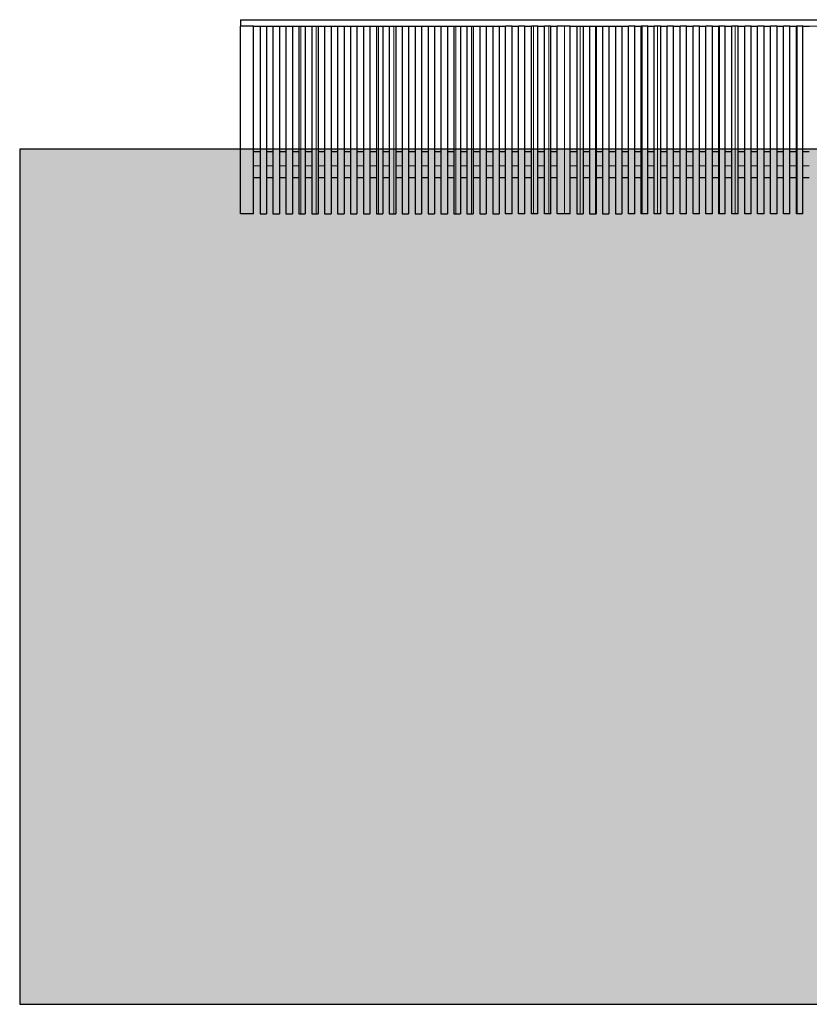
# Model space of a CAD drawing. Header units: millimetres. Extents: x 137515 to 177469, y 32746 to 50300.
# Tile 1 of 6: x 137515 to 143624, y 34688 to 42300. Entities that reach past the tile are written whole.
import ezdxf

# ---------------------------------------------------------------- set-up
doc = ezdxf.new("R2010")
doc.units = ezdxf.units.MM
doc.header["$LTSCALE"] = 0.5
doc.header["$MEASUREMENT"] = 0
doc.linetypes.add('PLINE', pattern=[0])
for name, color, linetype in [('231- Bærende yttervegger(Nye konstruksjoner)', 7, 'Continuous'), ('25-- Dekker(Nye konstruksjoner)', 7, 'Continuous'), ('878- Annen overflate_visuell informasjon (Skravur)(Nye konstruksjoner)', 7, 'Continuous')]:
    doc.layers.add(name, color=color, linetype=linetype)
doc.layers.add('235- Utvendig kledning og overflate(Nye konstruksjoner)', color=7, linetype='Continuous', lineweight=0)

# ---------------------------------------------------------------- blocks, each defined once
blk = doc.blocks.new('*X3', base_point=(-14542393.9, 0))
at = {"layer": '235- Utvendig kledning og overflate(Nye konstruksjoner)', "linetype": 'PLINE'}
for p, q in [((139324.4, 41170.7), (139374.4, 41170.7)), ((139374.4, 41170.7), (139324.4, 41170.7))]:
    blk.add_line(p, q, dxfattribs=at)
blk = doc.blocks.new('*X4', base_point=(-14542393.9, 0))
at = {"layer": '235- Utvendig kledning og overflate(Nye konstruksjoner)', "linetype": 'PLINE'}
for p, q in [((139424.4, 41170.7), (139474.4, 41170.7)), ((139474.4, 41170.7), (139424.4, 41170.7))]:
    blk.add_line(p, q, dxfattribs=at)
blk = doc.blocks.new('*X5', base_point=(-14542393.9, 0))
at = {"layer": '235- Utvendig kledning og overflate(Nye konstruksjoner)', "linetype": 'PLINE'}
for p, q in [((139524.4, 41170.7), (139574.4, 41170.7)), ((139574.4, 41170.7), (139524.4, 41170.7))]:
    blk.add_line(p, q, dxfattribs=at)
blk = doc.blocks.new('*X6', base_point=(-14542393.9, 0))
at = {"layer": '235- Utvendig kledning og overflate(Nye konstruksjoner)', "linetype": 'PLINE'}
for p, q in [((139624.4, 41170.7), (139674.4, 41170.7)), ((139674.4, 41170.7), (139624.4, 41170.7))]:
    blk.add_line(p, q, dxfattribs=at)
blk = doc.blocks.new('*X7', base_point=(-14542393.9, 0))
at = {"layer": '235- Utvendig kledning og overflate(Nye konstruksjoner)', "linetype": 'PLINE'}
for p, q in [((139724.4, 41170.7), (139774.4, 41170.7)), ((139774.4, 41170.7), (139724.4, 41170.7))]:
    blk.add_line(p, q, dxfattribs=at)
blk = doc.blocks.new('*X8', base_point=(-14542393.9, 0))
at = {"layer": '235- Utvendig kledning og overflate(Nye konstruksjoner)', "linetype": 'PLINE'}
for p, q in [((139824.4, 41170.7), (139874.4, 41170.7)), ((139874.4, 41170.7), (139824.4, 41170.7))]:
    blk.add_line(p, q, dxfattribs=at)
blk = doc.blocks.new('*X9', base_point=(-14542393.9, 0))
at = {"layer": '235- Utvendig kledning og overflate(Nye konstruksjoner)', "linetype": 'PLINE'}
for p, q in [((139924.4, 41170.7), (139974.4, 41170.7)), ((139974.4, 41170.7), (139924.4, 41170.7))]:
    blk.add_line(p, q, dxfattribs=at)
blk = doc.blocks.new('*X10', base_point=(-14542393.9, 0))
at = {"layer": '235- Utvendig kledning og overflate(Nye konstruksjoner)', "linetype": 'PLINE'}
for p, q in [((140024.4, 41170.7), (140074.4, 41170.7)), ((140074.4, 41170.7), (140024.4, 41170.7))]:
    blk.add_line(p, q, dxfattribs=at)
blk = doc.blocks.new('*X11', base_point=(-14542393.9, 0))
at = {"layer": '235- Utvendig kledning og overflate(Nye konstruksjoner)', "linetype": 'PLINE'}
for p, q in [((140124.4, 41170.7), (140174.4, 41170.7)), ((140174.4, 41170.7), (140124.4, 41170.7))]:
    blk.add_line(p, q, dxfattribs=at)
blk = doc.blocks.new('*X12', base_point=(-14542393.9, 0))
at = {"layer": '235- Utvendig kledning og overflate(Nye konstruksjoner)', "linetype": 'PLINE'}
for p, q in [((140224.4, 41170.7), (140274.4, 41170.7)), ((140274.4, 41170.7), (140224.4, 41170.7))]:
    blk.add_line(p, q, dxfattribs=at)
blk = doc.blocks.new('*X13', base_point=(-14542393.9, 0))
at = {"layer": '235- Utvendig kledning og overflate(Nye konstruksjoner)', "linetype": 'PLINE'}
for p, q in [((140324.4, 41170.7), (140374.4, 41170.7)), ((140374.4, 41170.7), (140324.4, 41170.7))]:
    blk.add_line(p, q, dxfattribs=at)
blk = doc.blocks.new('*X14', base_point=(-14542393.9, 0))
at = {"layer": '235- Utvendig kledning og overflate(Nye konstruksjoner)', "linetype": 'PLINE'}
for p, q in [((140424.4, 41170.7), (140474.4, 41170.7)), ((140474.4, 41170.7), (140424.4, 41170.7))]:
    blk.add_line(p, q, dxfattribs=at)
blk = doc.blocks.new('*X15', base_point=(-14542393.9, 0))
at = {"layer": '235- Utvendig kledning og overflate(Nye konstruksjoner)', "linetype": 'PLINE'}
for p, q in [((140524.4, 41170.7), (140574.4, 41170.7)), ((140574.4, 41170.7), (140524.4, 41170.7))]:
    blk.add_line(p, q, dxfattribs=at)
blk = doc.blocks.new('*X16', base_point=(-14542393.9, 0))
at = {"layer": '235- Utvendig kledning og overflate(Nye konstruksjoner)', "linetype": 'PLINE'}
for p, q in [((140624.4, 41170.7), (140674.4, 41170.7)), ((140674.4, 41170.7), (140624.4, 41170.7))]:
    blk.add_line(p, q, dxfattribs=at)
blk = doc.blocks.new('*X17', base_point=(-14542393.9, 0))
at = {"layer": '235- Utvendig kledning og overflate(Nye konstruksjoner)', "linetype": 'PLINE'}
for p, q in [((140724.4, 41170.7), (140774.4, 41170.7)), ((140774.4, 41170.7), (140724.4, 41170.7))]:
    blk.add_line(p, q, dxfattribs=at)
blk = doc.blocks.new('*X18', base_point=(-14542393.9, 0))
at = {"layer": '235- Utvendig kledning og overflate(Nye konstruksjoner)', "linetype": 'PLINE'}
for p, q in [((140824.4, 41170.7), (140874.4, 41170.7)), ((140874.4, 41170.7), (140824.4, 41170.7))]:
    blk.add_line(p, q, dxfattribs=at)
blk = doc.blocks.new('*X19', base_point=(-14542393.9, 0))
at = {"layer": '235- Utvendig kledning og overflate(Nye konstruksjoner)', "linetype": 'PLINE'}
for p, q in [((140924.4, 41170.7), (140974.4, 41170.7)), ((140974.4, 41170.7), (140924.4, 41170.7))]:
    blk.add_line(p, q, dxfattribs=at)
blk = doc.blocks.new('*X20', base_point=(-14542393.9, 0))
at = {"layer": '235- Utvendig kledning og overflate(Nye konstruksjoner)', "linetype": 'PLINE'}
for p, q in [((141024.4, 41170.7), (141074.4, 41170.7)), ((141074.4, 41170.7), (141024.4, 41170.7))]:
    blk.add_line(p, q, dxfattribs=at)
blk = doc.blocks.new('*X21', base_point=(-14542393.9, 0))
at = {"layer": '235- Utvendig kledning og overflate(Nye konstruksjoner)', "linetype": 'PLINE'}
for p, q in [((141124.4, 41170.7), (141174.4, 41170.7)), ((141174.4, 41170.7), (141124.4, 41170.7))]:
    blk.add_line(p, q, dxfattribs=at)
blk = doc.blocks.new('*X22', base_point=(-14542393.9, 0))
at = {"layer": '235- Utvendig kledning og overflate(Nye konstruksjoner)', "linetype": 'PLINE'}
for p, q in [((141224.4, 41170.7), (141274.4, 41170.7)), ((141274.4, 41170.7), (141224.4, 41170.7))]:
    blk.add_line(p, q, dxfattribs=at)
blk = doc.blocks.new('*X23', base_point=(-14542393.9, 0))
at = {"layer": '235- Utvendig kledning og overflate(Nye konstruksjoner)', "linetype": 'PLINE'}
for p, q in [((141324.4, 41170.7), (141374.4, 41170.7)), ((141374.4, 41170.7), (141324.4, 41170.7))]:
    blk.add_line(p, q, dxfattribs=at)
blk = doc.blocks.new('*X24', base_point=(-14542393.9, 0))
at = {"layer": '235- Utvendig kledning og overflate(Nye konstruksjoner)', "linetype": 'PLINE'}
for p, q in [((141424.4, 41170.7), (141474.4, 41170.7)), ((141474.4, 41170.7), (141424.4, 41170.7))]:
    blk.add_line(p, q, dxfattribs=at)
blk = doc.blocks.new('*X25', base_point=(-14542393.9, 0))
at = {"layer": '235- Utvendig kledning og overflate(Nye konstruksjoner)', "linetype": 'PLINE'}
for p, q in [((141524.4, 41170.7), (141574.4, 41170.7)), ((141574.4, 41170.7), (141524.4, 41170.7))]:
    blk.add_line(p, q, dxfattribs=at)
blk = doc.blocks.new('*X26', base_point=(-14542393.9, 0))
at = {"layer": '235- Utvendig kledning og overflate(Nye konstruksjoner)', "linetype": 'PLINE'}
for p, q in [((141624.4, 41170.7), (141674.4, 41170.7)), ((141674.4, 41170.7), (141624.4, 41170.7))]:
    blk.add_line(p, q, dxfattribs=at)
blk = doc.blocks.new('*X27', base_point=(-14542393.9, 0))
at = {"layer": '235- Utvendig kledning og overflate(Nye konstruksjoner)', "linetype": 'PLINE'}
for p, q in [((141774.4, 41170.7), (141824.4, 41170.7)), ((141824.4, 41170.7), (141774.4, 41170.7))]:
    blk.add_line(p, q, dxfattribs=at)
blk = doc.blocks.new('*X28', base_point=(-14542393.9, 0))
at = {"layer": '235- Utvendig kledning og overflate(Nye konstruksjoner)', "linetype": 'PLINE'}
for p, q in [((141874.4, 41170.7), (141924.4, 41170.7)), ((141924.4, 41170.7), (141874.4, 41170.7))]:
    blk.add_line(p, q, dxfattribs=at)
blk = doc.blocks.new('*X29', base_point=(-14542393.9, 0))
at = {"layer": '235- Utvendig kledning og overflate(Nye konstruksjoner)', "linetype": 'PLINE'}
for p, q in [((141974.4, 41170.7), (142024.4, 41170.7)), ((142024.4, 41170.7), (141974.4, 41170.7))]:
    blk.add_line(p, q, dxfattribs=at)
blk = doc.blocks.new('*X30', base_point=(-14542393.9, 0))
at = {"layer": '235- Utvendig kledning og overflate(Nye konstruksjoner)', "linetype": 'PLINE'}
for p, q in [((142074.4, 41170.7), (142124.4, 41170.7)), ((142124.4, 41170.7), (142074.4, 41170.7))]:
    blk.add_line(p, q, dxfattribs=at)
blk = doc.blocks.new('*X31', base_point=(-14542393.9, 0))
at = {"layer": '235- Utvendig kledning og overflate(Nye konstruksjoner)', "linetype": 'PLINE'}
for p, q in [((142174.4, 41170.7), (142224.4, 41170.7)), ((142224.4, 41170.7), (142174.4, 41170.7))]:
    blk.add_line(p, q, dxfattribs=at)
blk = doc.blocks.new('*X32', base_point=(-14542393.9, 0))
at = {"layer": '235- Utvendig kledning og overflate(Nye konstruksjoner)', "linetype": 'PLINE'}
for p, q in [((142274.4, 41170.7), (142324.4, 41170.7)), ((142324.4, 41170.7), (142274.4, 41170.7))]:
    blk.add_line(p, q, dxfattribs=at)
blk = doc.blocks.new('*X33', base_point=(-14542393.9, 0))
at = {"layer": '235- Utvendig kledning og overflate(Nye konstruksjoner)', "linetype": 'PLINE'}
for p, q in [((142374.4, 41170.7), (142424.4, 41170.7)), ((142424.4, 41170.7), (142374.4, 41170.7))]:
    blk.add_line(p, q, dxfattribs=at)
blk = doc.blocks.new('*X34', base_point=(-14542393.9, 0))
at = {"layer": '235- Utvendig kledning og overflate(Nye konstruksjoner)', "linetype": 'PLINE'}
for p, q in [((142474.4, 41170.7), (142524.4, 41170.7)), ((142524.4, 41170.7), (142474.4, 41170.7))]:
    blk.add_line(p, q, dxfattribs=at)
blk = doc.blocks.new('*X35', base_point=(-14542393.9, 0))
at = {"layer": '235- Utvendig kledning og overflate(Nye konstruksjoner)', "linetype": 'PLINE'}
for p, q in [((142574.4, 41170.7), (142624.4, 41170.7)), ((142624.4, 41170.7), (142574.4, 41170.7))]:
    blk.add_line(p, q, dxfattribs=at)
blk = doc.blocks.new('*X36', base_point=(-14542393.9, 0))
at = {"layer": '235- Utvendig kledning og overflate(Nye konstruksjoner)', "linetype": 'PLINE'}
for p, q in [((142674.4, 41170.7), (142724.4, 41170.7)), ((142724.4, 41170.7), (142674.4, 41170.7))]:
    blk.add_line(p, q, dxfattribs=at)
blk = doc.blocks.new('*X37', base_point=(-14542393.9, 0))
at = {"layer": '235- Utvendig kledning og overflate(Nye konstruksjoner)', "linetype": 'PLINE'}
for p, q in [((142774.4, 41170.7), (142824.4, 41170.7)), ((142824.4, 41170.7), (142774.4, 41170.7))]:
    blk.add_line(p, q, dxfattribs=at)
blk = doc.blocks.new('*X38', base_point=(-14542393.9, 0))
at = {"layer": '235- Utvendig kledning og overflate(Nye konstruksjoner)', "linetype": 'PLINE'}
for p, q in [((142874.4, 41170.7), (142924.4, 41170.7)), ((142924.4, 41170.7), (142874.4, 41170.7))]:
    blk.add_line(p, q, dxfattribs=at)
blk = doc.blocks.new('*X39', base_point=(-14542393.9, 0))
at = {"layer": '235- Utvendig kledning og overflate(Nye konstruksjoner)', "linetype": 'PLINE'}
for p, q in [((142974.4, 41170.7), (143024.4, 41170.7)), ((143024.4, 41170.7), (142974.4, 41170.7))]:
    blk.add_line(p, q, dxfattribs=at)
blk = doc.blocks.new('*X40', base_point=(-14542393.9, 0))
at = {"layer": '235- Utvendig kledning og overflate(Nye konstruksjoner)', "linetype": 'PLINE'}
for p, q in [((143074.4, 41170.7), (143124.4, 41170.7)), ((143124.4, 41170.7), (143074.4, 41170.7))]:
    blk.add_line(p, q, dxfattribs=at)
blk = doc.blocks.new('*X41', base_point=(-14542393.9, 0))
at = {"layer": '235- Utvendig kledning og overflate(Nye konstruksjoner)', "linetype": 'PLINE'}
for p, q in [((143174.4, 41170.7), (143224.4, 41170.7)), ((143224.4, 41170.7), (143174.4, 41170.7))]:
    blk.add_line(p, q, dxfattribs=at)
blk = doc.blocks.new('*X42', base_point=(-14542393.9, 0))
at = {"layer": '235- Utvendig kledning og overflate(Nye konstruksjoner)', "linetype": 'PLINE'}
for p, q in [((143274.4, 41170.7), (143324.4, 41170.7)), ((143324.4, 41170.7), (143274.4, 41170.7))]:
    blk.add_line(p, q, dxfattribs=at)
blk = doc.blocks.new('*X43', base_point=(-14542393.9, 0))
at = {"layer": '235- Utvendig kledning og overflate(Nye konstruksjoner)', "linetype": 'PLINE'}
for p, q in [((143374.4, 41170.7), (143424.4, 41170.7)), ((143424.4, 41170.7), (143374.4, 41170.7))]:
    blk.add_line(p, q, dxfattribs=at)
blk = doc.blocks.new('*X44', base_point=(-14542393.9, 0))
at = {"layer": '235- Utvendig kledning og overflate(Nye konstruksjoner)', "linetype": 'PLINE'}
for p, q in [((143474.4, 41170.7), (143524.4, 41170.7)), ((143524.4, 41170.7), (143474.4, 41170.7))]:
    blk.add_line(p, q, dxfattribs=at)
blk = doc.blocks.new('*X45', base_point=(-14542393.9, 0))
at = {"layer": '235- Utvendig kledning og overflate(Nye konstruksjoner)', "linetype": 'PLINE'}
for p, q in [((143574.4, 41170.7), (143624.4, 41170.7)), ((143624.4, 41170.7), (143574.4, 41170.7))]:
    blk.add_line(p, q, dxfattribs=at)
blk = doc.blocks.new('*X59', base_point=(-14542393.9, 0))
at = {"layer": '235- Utvendig kledning og overflate(Nye konstruksjoner)', "linetype": 'PLINE'}
for p, q in [((141608.8, 42250.9), (139224.4, 42250.9)), ((139224.4, 42250.9), (141606.1, 42250.9)), ((141606.1, 42250.9), (144224.4, 42250.9)), ((144224.4, 42250.9), (141608.8, 42250.9))]:
    blk.add_line(p, q, dxfattribs=at)
blk = doc.blocks.new('*X60', base_point=(-14542393.9, 0))
at = {"layer": '235- Utvendig kledning og overflate(Nye konstruksjoner)', "linetype": 'PLINE'}
for p, q in [((141970.3, 42250), (141970.3, 40800)), ((141970.3, 40800), (141970.3, 42250))]:
    blk.add_line(p, q, dxfattribs=at)
blk = doc.blocks.new('*X63', base_point=(-14542393.9, 0))
at = {"layer": '235- Utvendig kledning og overflate(Nye konstruksjoner)', "linetype": 'PLINE'}
for p, q in [((141850.3, 42250), (141850.3, 40800)), ((141850.3, 40800), (141850.3, 42250))]:
    blk.add_line(p, q, dxfattribs=at)
blk = doc.blocks.new('*X64', base_point=(-14542393.9, 0))
at = {"layer": '235- Utvendig kledning og overflate(Nye konstruksjoner)', "linetype": 'PLINE'}
for p, q in [((142450.4, 42250), (142450.4, 40800)), ((142450.4, 40800), (142450.4, 42250))]:
    blk.add_line(p, q, dxfattribs=at)
blk = doc.blocks.new('*X67', base_point=(-14542393.9, 0))
at = {"layer": '235- Utvendig kledning og overflate(Nye konstruksjoner)', "linetype": 'PLINE'}
for p, q in [((142330.4, 42250), (142330.4, 40800)), ((142330.4, 40800), (142330.4, 42250))]:
    blk.add_line(p, q, dxfattribs=at)
blk = doc.blocks.new('*X68', base_point=(-14542393.9, 0))
at = {"layer": '235- Utvendig kledning og overflate(Nye konstruksjoner)', "linetype": 'PLINE'}
for p, q in [((142570.5, 42250), (142570.5, 40800)), ((142570.5, 40800), (142570.5, 42250))]:
    blk.add_line(p, q, dxfattribs=at)
blk = doc.blocks.new('*X71', base_point=(-14542393.9, 0))
at = {"layer": '235- Utvendig kledning og overflate(Nye konstruksjoner)', "linetype": 'PLINE'}
for p, q in [((142930.5, 42250), (142930.5, 40800)), ((142930.5, 40800), (142930.5, 42250))]:
    blk.add_line(p, q, dxfattribs=at)
blk = doc.blocks.new('*X72', base_point=(-14542393.9, 0))
at = {"layer": '235- Utvendig kledning og overflate(Nye konstruksjoner)', "linetype": 'PLINE'}
for p, q in [((143050.6, 42250), (143050.6, 40800)), ((143050.6, 40800), (143050.6, 42250))]:
    blk.add_line(p, q, dxfattribs=at)
blk = doc.blocks.new('*X73', base_point=(-14542393.9, 0))
at = {"layer": '235- Utvendig kledning og overflate(Nye konstruksjoner)', "linetype": 'PLINE'}
for p, q in [((143170.6, 42250), (143170.6, 40800)), ((143170.6, 40800), (143170.6, 42250))]:
    blk.add_line(p, q, dxfattribs=at)
blk = doc.blocks.new('*X77', base_point=(-14542393.9, 0))
at = {"layer": '235- Utvendig kledning og overflate(Nye konstruksjoner)', "linetype": 'PLINE'}
for p, q in [((143530.7, 42250), (143530.7, 40800)), ((143530.7, 40800), (143530.7, 42250))]:
    blk.add_line(p, q, dxfattribs=at)
blk = doc.blocks.new('*X85', base_point=(-14542393.9, 0))
at = {"layer": '235- Utvendig kledning og overflate(Nye konstruksjoner)', "linetype": 'PLINE'}
for p, q in [((141730.2, 42250), (141730.2, 40800)), ((141730.2, 40800), (141730.2, 42250))]:
    blk.add_line(p, q, dxfattribs=at)
blk = doc.blocks.new('*X86', base_point=(-14542393.9, 0))
at = {"layer": '235- Utvendig kledning og overflate(Nye konstruksjoner)', "linetype": 'PLINE'}
for p, q in [((141490.2, 42250), (141490.2, 40800)), ((141490.2, 40800), (141490.2, 42250))]:
    blk.add_line(p, q, dxfattribs=at)
blk = doc.blocks.new('*X89', base_point=(-14542393.9, 0))
at = {"layer": '235- Utvendig kledning og overflate(Nye konstruksjoner)', "linetype": 'PLINE'}
for p, q in [((141610.2, 42250), (141610.2, 40800)), ((141610.2, 40800), (141610.2, 42250))]:
    blk.add_line(p, q, dxfattribs=at)
blk = doc.blocks.new('*X90', base_point=(-14542393.9, 0))
at = {"layer": '235- Utvendig kledning og overflate(Nye konstruksjoner)', "linetype": 'PLINE'}
for p, q in [((141010.1, 42250), (141010.1, 40800)), ((141010.1, 40800), (141010.1, 42250))]:
    blk.add_line(p, q, dxfattribs=at)
blk = doc.blocks.new('*X94', base_point=(-14542393.9, 0))
at = {"layer": '235- Utvendig kledning og overflate(Nye konstruksjoner)', "linetype": 'PLINE'}
for p, q in [((140890, 42250), (140890, 40800)), ((140890, 40800), (140890, 42250))]:
    blk.add_line(p, q, dxfattribs=at)
blk = doc.blocks.new('*X98', base_point=(-14542393.9, 0))
at = {"layer": '235- Utvendig kledning og overflate(Nye konstruksjoner)', "linetype": 'PLINE'}
for p, q in [((140409.9, 42250), (140409.9, 40800)), ((140409.9, 40800), (140409.9, 42250))]:
    blk.add_line(p, q, dxfattribs=at)
blk = doc.blocks.new('*X99', base_point=(-14542393.9, 0))
at = {"layer": '235- Utvendig kledning og overflate(Nye konstruksjoner)', "linetype": 'PLINE'}
for p, q in [((140289.9, 42250), (140289.9, 40800)), ((140289.9, 40800), (140289.9, 42250))]:
    blk.add_line(p, q, dxfattribs=at)
blk = doc.blocks.new('*X104', base_point=(-14542393.9, 0))
at = {"layer": '235- Utvendig kledning og overflate(Nye konstruksjoner)', "linetype": 'PLINE'}
for p, q in [((139809.7, 42250), (139809.7, 40800)), ((139809.7, 40800), (139809.7, 42250))]:
    blk.add_line(p, q, dxfattribs=at)
blk = doc.blocks.new('*X105', base_point=(-14542393.9, 0))
at = {"layer": '235- Utvendig kledning og overflate(Nye konstruksjoner)', "linetype": 'PLINE'}
for p, q in [((139689.7, 42250), (139689.7, 40800)), ((139689.7, 40800), (139689.7, 42250))]:
    blk.add_line(p, q, dxfattribs=at)

msp = doc.modelspace()

# ---------------------------------------------------------------- hatches: boundary and pattern name
at = {"layer": '25-- Dekker(Nye konstruksjoner)', "linetype": 'Continuous'}
for points in [[(139324.4, 41080), (139374.4, 41080), (139374.4, 41280), (139324.4, 41280)], [(139424.4, 41280), (139424.4, 41080), (139474.4, 41080), (139474.4, 41280)], [(139574.4, 41280), (139524.4, 41280), (139524.4, 41080), (139574.4, 41080)], [(139674.4, 41280), (139624.4, 41280), (139624.4, 41080), (139674.4, 41080)], [(139724.4, 41280), (139724.4, 41080), (139774.4, 41080), (139774.4, 41280)], [(139824.4, 41280), (139824.4, 41080), (139874.4, 41080), (139874.4, 41280)], [(139974.4, 41280), (139924.4, 41280), (139924.4, 41080), (139974.4, 41080)], [(140074.4, 41280), (140024.4, 41280), (140024.4, 41080), (140074.4, 41080)], [(140124.4, 41280), (140124.4, 41080), (140174.4, 41080), (140174.4, 41280)], [(140224.4, 41080), (140274.4, 41080), (140274.4, 41280), (140224.4, 41280)], [(140374.4, 41280), (140324.4, 41280), (140324.4, 41080), (140374.4, 41080)], [(140424.4, 41280), (140424.4, 41080), (140474.4, 41080), (140474.4, 41280)], [(140524.4, 41280), (140524.4, 41080), (140574.4, 41080), (140574.4, 41280)], [(140674.4, 41280), (140624.4, 41280), (140624.4, 41080), (140674.4, 41080)], [(140724.4, 41280), (140724.4, 41080), (140774.4, 41080), (140774.4, 41280)], [(140874.4, 41280), (140824.4, 41280), (140824.4, 41080), (140874.4, 41080)], [(140924.4, 41280), (140924.4, 41080), (140974.4, 41080), (140974.4, 41280)], [(141024.4, 41280), (141024.4, 41080), (141074.4, 41080), (141074.4, 41280)], [(141124.4, 41080), (141174.4, 41080), (141174.4, 41280), (141124.4, 41280)], [(141224.4, 41280), (141224.4, 41080), (141274.4, 41080), (141274.4, 41280)], [(141324.4, 41080), (141374.4, 41080), (141374.4, 41280), (141324.4, 41280)], [(141424.4, 41280), (141424.4, 41080), (141474.4, 41080), (141474.4, 41280)], [(141524.4, 41080), (141574.4, 41080), (141574.4, 41280), (141524.4, 41280)], [(141624.4, 41080), (141674.4, 41080), (141674.4, 41280), (141624.4, 41280)], [(141774.4, 41080), (141824.4, 41080), (141824.4, 41280), (141774.4, 41280)], [(141874.4, 41280), (141874.4, 41080), (141924.4, 41080), (141924.4, 41280)], [(142024.4, 41280), (141974.4, 41280), (141974.4, 41080), (142024.4, 41080)], [(142124.4, 41280), (142074.4, 41280), (142074.4, 41080), (142124.4, 41080)], [(142174.4, 41080), (142224.4, 41080), (142224.4, 41280), (142174.4, 41280)], [(142274.4, 41280), (142274.4, 41080), (142324.4, 41080), (142324.4, 41280)], [(142374.4, 41280), (142374.4, 41080), (142424.4, 41080), (142424.4, 41280)], [(142474.4, 41280), (142474.4, 41080), (142524.4, 41080), (142524.4, 41280)], [(142574.4, 41280), (142574.4, 41080), (142624.4, 41080), (142624.4, 41280)], [(142724.4, 41280), (142674.4, 41280), (142674.4, 41080), (142724.4, 41080)], [(142774.4, 41280), (142774.4, 41080), (142824.4, 41080), (142824.4, 41280)], [(142924.4, 41280), (142874.4, 41280), (142874.4, 41080), (142924.4, 41080)], [(143024.4, 41280), (142974.4, 41280), (142974.4, 41080), (143024.4, 41080)], [(143074.4, 41080), (143124.4, 41080), (143124.4, 41280), (143074.4, 41280)], [(143224.4, 41280), (143174.4, 41280), (143174.4, 41080), (143224.4, 41080)], [(143274.4, 41080), (143324.4, 41080), (143324.4, 41280), (143274.4, 41280)], [(143374.4, 41080), (143424.4, 41080), (143424.4, 41280), (143374.4, 41280)], [(143474.4, 41280), (143474.4, 41080), (143524.4, 41080), (143524.4, 41280)], [(143574.4, 41280), (143574.4, 41080), (143624.4, 41080), (143624.4, 41280)]]:
    msp.add_hatch(color=256, dxfattribs=at).paths.add_polyline_path(points)
at = {"layer": '878- Annen overflate_visuell informasjon (Skravur)(Nye konstruksjoner)', "linetype": 'Continuous'}
h = msp.add_hatch(color=256, dxfattribs=at)
h.paths.add_polyline_path([(144222.9, 41300), (137514.8, 41300), (137514.8, 34688), (177469.2, 34688), (177469.2, 41030.3), (176753.6, 41117.5), (175228.4, 41200.1), (173995.9, 41249.4), (173077.6, 41278.4), (171590.4, 41300), (144223.9, 41300), (144223.9, 37737.4), (173340.4, 37737.4), (173340.4, 37736.4), (144222.9, 37736.4)])
h.paths.add_polyline_path([(169445.5, 38035.7), (168036.3, 38035.7), (168036.3, 38037.7), (169443.5, 38037.7), (169443.5, 39326.3), (169445.5, 39326.3)], flags=0)

# ---------------------------------------------------------------- linework, layer by layer
at = {"layer": '231- Bærende yttervegger(Nye konstruksjoner)', "linetype": 'PLINE'}
for p, q in [((139224.4, 42300), (144224.4, 42300)), ((139224.4, 42300), (139224.4, 42250)), ((139324.4, 42250), (139224.4, 42250)), ((139224.4, 40800), (139224.4, 42250)), ((139324.4, 42250), (139374.4, 42250)), ((139324.4, 40800), (139324.4, 42250)), ((139374.4, 42250), (139374.4, 40800)), ((139374.4, 42250), (139424.4, 42250)), ((139424.4, 42250), (139474.4, 42250)), ((139424.4, 42250), (139424.4, 40800)), ((139474.4, 42250), (139474.4, 40800)), ((139474.4, 42250), (139524.4, 42250)), ((139524.4, 42250), (139574.4, 42250)), ((139524.4, 42250), (139524.4, 40800)), ((139574.4, 42250), (139574.4, 40800)), ((139574.4, 42250), (139624.4, 42250)), ((139624.4, 42250), (139674.4, 42250)), ((139624.4, 42250), (139624.4, 40800)), ((139674.4, 42250), (139674.4, 40800)), ((139674.4, 42250), (139724.4, 42250)), ((139724.4, 42250), (139774.4, 42250)), ((139724.4, 42250), (139724.4, 40800)), ((139774.4, 42250), (139774.4, 40800)), ((139774.4, 42250), (139824.4, 42250)), ((139824.4, 42250), (139874.4, 42250)), ((139824.4, 42250), (139824.4, 40800)), ((139874.4, 42250), (139874.4, 40800)), ((139874.4, 42250), (139924.4, 42250)), ((139924.4, 42250), (139974.4, 42250)), ((139924.4, 42250), (139924.4, 40800)), ((139974.4, 42250), (139974.4, 40800)), ((139974.4, 42250), (140024.4, 42250)), ((140024.4, 42250), (140074.4, 42250)), ((140024.4, 42250), (140024.4, 40800)), ((140074.4, 42250), (140074.4, 40800)), ((140074.4, 42250), (140124.4, 42250)), ((140124.4, 42250), (140174.4, 42250)), ((140124.4, 42250), (140124.4, 40800)), ((140174.4, 42250), (140174.4, 40800)), ((140174.4, 42250), (140224.4, 42250)), ((140224.4, 42250), (140274.4, 42250)), ((140224.4, 42250), (140224.4, 40800)), ((140274.4, 42250), (140274.4, 40800)), ((140274.4, 42250), (140324.4, 42250)), ((140324.4, 42250), (140374.4, 42250)), ((140324.4, 42250), (140324.4, 40800)), ((140374.4, 42250), (140374.4, 40800)), ((140374.4, 42250), (140424.4, 42250)), ((140424.4, 42250), (140474.4, 42250)), ((140424.4, 42250), (140424.4, 40800)), ((140474.4, 42250), (140474.4, 40800)), ((140474.4, 42250), (140524.4, 42250)), ((140524.4, 42250), (140574.4, 42250)), ((140524.4, 42250), (140524.4, 40800)), ((140574.4, 42250), (140574.4, 40800)), ((140574.4, 42250), (140624.4, 42250)), ((140624.4, 42250), (140674.4, 42250)), ((140624.4, 42250), (140624.4, 40800)), ((140674.4, 42250), (140674.4, 40800)), ((140674.4, 42250), (140724.4, 42250)), ((140724.4, 42250), (140774.4, 42250)), ((140724.4, 42250), (140724.4, 40800)), ((140774.4, 42250), (140774.4, 40800)), ((140774.4, 42250), (140824.4, 42250)), ((140824.4, 42250), (140874.4, 42250)), ((140824.4, 42250), (140824.4, 40800)), ((140874.4, 42250), (140874.4, 40800)), ((140874.4, 42250), (140924.4, 42250)), ((140924.4, 42250), (140974.4, 42250)), ((140924.4, 42250), (140924.4, 40800)), ((140974.4, 42250), (140974.4, 40800)), ((140974.4, 42250), (141024.4, 42250)), ((141024.4, 42250), (141074.4, 42250)), ((141024.4, 42250), (141024.4, 40800)), ((141074.4, 42250), (141074.4, 40800)), ((141074.4, 42250), (141124.4, 42250)), ((141124.4, 42250), (141174.4, 42250)), ((141124.4, 42250), (141124.4, 40800)), ((141174.4, 42250), (141174.4, 40800)), ((141174.4, 42250), (141224.4, 42250)), ((141224.4, 42250), (141274.4, 42250)), ((141224.4, 42250), (141224.4, 40800)), ((141324.4, 42250), (141274.4, 42250)), ((141274.4, 40800), (141274.4, 42250)), ((141324.4, 42250), (141374.4, 42250)), ((141324.4, 40800), (141324.4, 42250)), ((141424.4, 42250), (141374.4, 42250)), ((141374.4, 40800), (141374.4, 42250)), ((141424.4, 42250), (141474.4, 42250)), ((141424.4, 40800), (141424.4, 42250)), ((141524.4, 42250), (141474.4, 42250)), ((141474.4, 40800), (141474.4, 42250)), ((141524.4, 42250), (141574.4, 42250)), ((141524.4, 40800), (141524.4, 42250)), ((141624.4, 42250), (141574.4, 42250)), ((141574.4, 40800), (141574.4, 42250)), ((141624.4, 42250), (141674.4, 42250)), ((141624.4, 40800), (141624.4, 42250)), ((141774.4, 42250), (141674.4, 42250)), ((141674.4, 40800), (141674.4, 42250)), ((141774.4, 42250), (141824.4, 42250)), ((141774.4, 40800), (141774.4, 42250)), ((141824.4, 42250), (141824.4, 40800)), ((141824.4, 42250), (141874.4, 42250)), ((141874.4, 42250), (141924.4, 42250)), ((141874.4, 42250), (141874.4, 40800)), ((141924.4, 42250), (141924.4, 40800)), ((141924.4, 42250), (141974.4, 42250)), ((141974.4, 42250), (142024.4, 42250)), ((141974.4, 42250), (141974.4, 40800)), ((142024.4, 42250), (142024.4, 40800)), ((142024.4, 42250), (142074.4, 42250)), ((142074.4, 42250), (142124.4, 42250)), ((142074.4, 42250), (142074.4, 40800)), ((142124.4, 42250), (142124.4, 40800)), ((142124.4, 42250), (142174.4, 42250)), ((142174.4, 42250), (142224.4, 42250)), ((142174.4, 42250), (142174.4, 40800)), ((142274.4, 42250), (142224.4, 42250)), ((142224.4, 40800), (142224.4, 42250)), ((142274.4, 42250), (142324.4, 42250)), ((142274.4, 40800), (142274.4, 42250)), ((142374.4, 42250), (142324.4, 42250)), ((142324.4, 40800), (142324.4, 42250)), ((142374.4, 42250), (142424.4, 42250)), ((142374.4, 40800), (142374.4, 42250)), ((142474.4, 42250), (142424.4, 42250)), ((142424.4, 40800), (142424.4, 42250)), ((142474.4, 42250), (142524.4, 42250)), ((142474.4, 40800), (142474.4, 42250)), ((142574.4, 42250), (142524.4, 42250)), ((142524.4, 40800), (142524.4, 42250)), ((142574.4, 42250), (142624.4, 42250)), ((142574.4, 40800), (142574.4, 42250)), ((142674.4, 42250), (142624.4, 42250)), ((142624.4, 40800), (142624.4, 42250)), ((142674.4, 42250), (142724.4, 42250)), ((142674.4, 40800), (142674.4, 42250)), ((142774.4, 42250), (142724.4, 42250)), ((142724.4, 40800), (142724.4, 42250)), ((142774.4, 42250), (142824.4, 42250)), ((142774.4, 40800), (142774.4, 42250)), ((142874.4, 42250), (142824.4, 42250)), ((142824.4, 40800), (142824.4, 42250)), ((142874.4, 42250), (142924.4, 42250)), ((142874.4, 40800), (142874.4, 42250)), ((142974.4, 42250), (142924.4, 42250)), ((142924.4, 40800), (142924.4, 42250)), ((142974.4, 42250), (143024.4, 42250)), ((142974.4, 40800), (142974.4, 42250)), ((143074.4, 42250), (143024.4, 42250)), ((143024.4, 40800), (143024.4, 42250)), ((143074.4, 42250), (143124.4, 42250)), ((143074.4, 40800), (143074.4, 42250)), ((143174.4, 42250), (143124.4, 42250)), ((143124.4, 40800), (143124.4, 42250)), ((143174.4, 42250), (143224.4, 42250)), ((143174.4, 40800), (143174.4, 42250)), ((143274.4, 42250), (143224.4, 42250)), ((143224.4, 40800), (143224.4, 42250)), ((143274.4, 42250), (143324.4, 42250)), ((143274.4, 40800), (143274.4, 42250)), ((143374.4, 42250), (143324.4, 42250)), ((143324.4, 40800), (143324.4, 42250)), ((143374.4, 42250), (143424.4, 42250)), ((143374.4, 40800), (143374.4, 42250)), ((143474.4, 42250), (143424.4, 42250)), ((143424.4, 40800), (143424.4, 42250)), ((143474.4, 42250), (143524.4, 42250)), ((143474.4, 40800), (143474.4, 42250)), ((143574.4, 42250), (143524.4, 42250)), ((143524.4, 40800), (143524.4, 42250)), ((143574.4, 42250), (143624.4, 42250)), ((143574.4, 40800), (143574.4, 42250)), ((139324.4, 40800), (139224.4, 40800)), ((139374.4, 40800), (139424.4, 40800)), ((139474.4, 40800), (139524.4, 40800)), ((139574.4, 40800), (139624.4, 40800)), ((139674.4, 40800), (139724.4, 40800)), ((139774.4, 40800), (139824.4, 40800)), ((139874.4, 40800), (139924.4, 40800)), ((139974.4, 40800), (140024.4, 40800)), ((140074.4, 40800), (140124.4, 40800)), ((140174.4, 40800), (140224.4, 40800)), ((140274.4, 40800), (140324.4, 40800)), ((140374.4, 40800), (140424.4, 40800)), ((140474.4, 40800), (140524.4, 40800)), ((140574.4, 40800), (140624.4, 40800)), ((140674.4, 40800), (140724.4, 40800)), ((140774.4, 40800), (140824.4, 40800)), ((140874.4, 40800), (140924.4, 40800)), ((140974.4, 40800), (141024.4, 40800)), ((141074.4, 40800), (141124.4, 40800)), ((141174.4, 40800), (141224.4, 40800)), ((141324.4, 40800), (141274.4, 40800)), ((141424.4, 40800), (141374.4, 40800)), ((141524.4, 40800), (141474.4, 40800)), ((141624.4, 40800), (141574.4, 40800)), ((141774.4, 40800), (141674.4, 40800)), ((141824.4, 40800), (141874.4, 40800)), ((141924.4, 40800), (141974.4, 40800)), ((142024.4, 40800), (142074.4, 40800)), ((142124.4, 40800), (142174.4, 40800)), ((142274.4, 40800), (142224.4, 40800)), ((142374.4, 40800), (142324.4, 40800)), ((142474.4, 40800), (142424.4, 40800)), ((142574.4, 40800), (142524.4, 40800)), ((142674.4, 40800), (142624.4, 40800)), ((142774.4, 40800), (142724.4, 40800)), ((142874.4, 40800), (142824.4, 40800)), ((142974.4, 40800), (142924.4, 40800)), ((143074.4, 40800), (143024.4, 40800)), ((143174.4, 40800), (143124.4, 40800)), ((143274.4, 40800), (143224.4, 40800)), ((143374.4, 40800), (143324.4, 40800)), ((143474.4, 40800), (143424.4, 40800)), ((143574.4, 40800), (143524.4, 40800))]:
    msp.add_line(p, q, dxfattribs=at)
at = {"layer": '25-- Dekker(Nye konstruksjoner)', "linetype": 'PLINE'}
for p, q in [((139324.4, 41280), (139374.4, 41280)), ((139424.4, 41280), (139474.4, 41280)), ((139524.4, 41280), (139574.4, 41280)), ((139624.4, 41280), (139674.4, 41280)), ((139724.4, 41280), (139774.4, 41280)), ((139824.4, 41280), (139874.4, 41280)), ((139924.4, 41280), (139974.4, 41280)), ((140024.4, 41280), (140074.4, 41280)), ((140124.4, 41280), (140174.4, 41280)), ((140224.4, 41280), (140274.4, 41280)), ((140324.4, 41280), (140374.4, 41280)), ((140424.4, 41280), (140474.4, 41280)), ((140524.4, 41280), (140574.4, 41280)), ((140624.4, 41280), (140674.4, 41280)), ((140724.4, 41280), (140774.4, 41280)), ((140824.4, 41280), (140874.4, 41280)), ((140924.4, 41280), (140974.4, 41280)), ((141024.4, 41280), (141074.4, 41280)), ((141124.4, 41280), (141174.4, 41280)), ((141224.4, 41280), (141274.4, 41280)), ((141324.4, 41280), (141374.4, 41280)), ((141424.4, 41280), (141474.4, 41280)), ((141524.4, 41280), (141574.4, 41280)), ((141624.4, 41280), (141674.4, 41280)), ((141774.4, 41280), (141824.4, 41280)), ((141874.4, 41280), (141924.4, 41280)), ((141974.4, 41280), (142024.4, 41280)), ((142074.4, 41280), (142124.4, 41280)), ((142174.4, 41280), (142224.4, 41280)), ((142274.4, 41280), (142324.4, 41280)), ((142374.4, 41280), (142424.4, 41280)), ((142474.4, 41280), (142524.4, 41280)), ((142574.4, 41280), (142624.4, 41280)), ((142674.4, 41280), (142724.4, 41280)), ((142774.4, 41280), (142824.4, 41280)), ((142874.4, 41280), (142924.4, 41280)), ((142974.4, 41280), (143024.4, 41280)), ((143074.4, 41280), (143124.4, 41280)), ((143174.4, 41280), (143224.4, 41280)), ((143274.4, 41280), (143324.4, 41280)), ((143374.4, 41280), (143424.4, 41280)), ((143474.4, 41280), (143524.4, 41280)), ((143574.4, 41280), (143624.4, 41280)), ((139324.4, 41080), (139374.4, 41080)), ((139424.4, 41080), (139474.4, 41080)), ((139524.4, 41080), (139574.4, 41080)), ((139624.4, 41080), (139674.4, 41080)), ((139724.4, 41080), (139774.4, 41080)), ((139824.4, 41080), (139874.4, 41080)), ((139924.4, 41080), (139974.4, 41080)), ((140024.4, 41080), (140074.4, 41080)), ((140124.4, 41080), (140174.4, 41080)), ((140224.4, 41080), (140274.4, 41080)), ((140324.4, 41080), (140374.4, 41080)), ((140424.4, 41080), (140474.4, 41080)), ((140524.4, 41080), (140574.4, 41080)), ((140624.4, 41080), (140674.4, 41080)), ((140724.4, 41080), (140774.4, 41080)), ((140824.4, 41080), (140874.4, 41080)), ((140924.4, 41080), (140974.4, 41080)), ((141024.4, 41080), (141074.4, 41080)), ((141124.4, 41080), (141174.4, 41080)), ((141224.4, 41080), (141274.4, 41080)), ((141324.4, 41080), (141374.4, 41080)), ((141424.4, 41080), (141474.4, 41080)), ((141524.4, 41080), (141574.4, 41080)), ((141624.4, 41080), (141674.4, 41080)), ((141774.4, 41080), (141824.4, 41080)), ((141874.4, 41080), (141924.4, 41080)), ((141974.4, 41080), (142024.4, 41080)), ((142074.4, 41080), (142124.4, 41080)), ((142174.4, 41080), (142224.4, 41080)), ((142274.4, 41080), (142324.4, 41080)), ((142374.4, 41080), (142424.4, 41080)), ((142474.4, 41080), (142524.4, 41080)), ((142574.4, 41080), (142624.4, 41080)), ((142674.4, 41080), (142724.4, 41080)), ((142774.4, 41080), (142824.4, 41080)), ((142874.4, 41080), (142924.4, 41080)), ((142974.4, 41080), (143024.4, 41080)), ((143074.4, 41080), (143124.4, 41080)), ((143174.4, 41080), (143224.4, 41080)), ((143274.4, 41080), (143324.4, 41080)), ((143374.4, 41080), (143424.4, 41080)), ((143474.4, 41080), (143524.4, 41080)), ((143574.4, 41080), (143624.4, 41080))]:
    msp.add_line(p, q, dxfattribs=at)
at = {"layer": '878- Annen overflate_visuell informasjon (Skravur)(Nye konstruksjoner)', "linetype": 'PLINE', "flags": 128}
msp.add_lwpolyline([(144222.9, 41300), (137514.8, 41300), (137514.8, 34688), (177469.2, 34688), (177469.2, 41030.3), (176753.6, 41117.5), (175228.4, 41200.1), (173995.9, 41249.4), (173077.6, 41278.4), (171590.4, 41300), (144223.9, 41300), (144223.9, 37737.4), (173340.4, 37737.4), (173340.4, 37736.4), (144222.9, 37736.4)], close=True, dxfattribs=at)

# ---------------------------------------------------------------- block references
at = {"layer": '231- Bærende yttervegger(Nye konstruksjoner)'}
for name in ['*X59', '*X105', '*X104', '*X99', '*X98', '*X94', '*X90', '*X86', '*X89', '*X85', '*X63', '*X60', '*X67', '*X64', '*X68', '*X71', '*X72', '*X73', '*X77']:
    msp.add_blockref(name, (-14542393.9, 0), dxfattribs=at)
at = {"layer": '25-- Dekker(Nye konstruksjoner)'}
for name in ['*X3', '*X4', '*X5', '*X6', '*X7', '*X8', '*X9', '*X10', '*X11', '*X12', '*X13', '*X14', '*X15', '*X16', '*X17', '*X18', '*X19', '*X20', '*X21', '*X22', '*X23', '*X24', '*X25', '*X26', '*X27', '*X28', '*X29', '*X30', '*X31', '*X32', '*X33', '*X34', '*X35', '*X36', '*X37', '*X38', '*X39', '*X40', '*X41', '*X42', '*X43', '*X44', '*X45']:
    msp.add_blockref(name, (-14542393.9, 0), dxfattribs=at)

doc.saveas('drawing.dxf')
